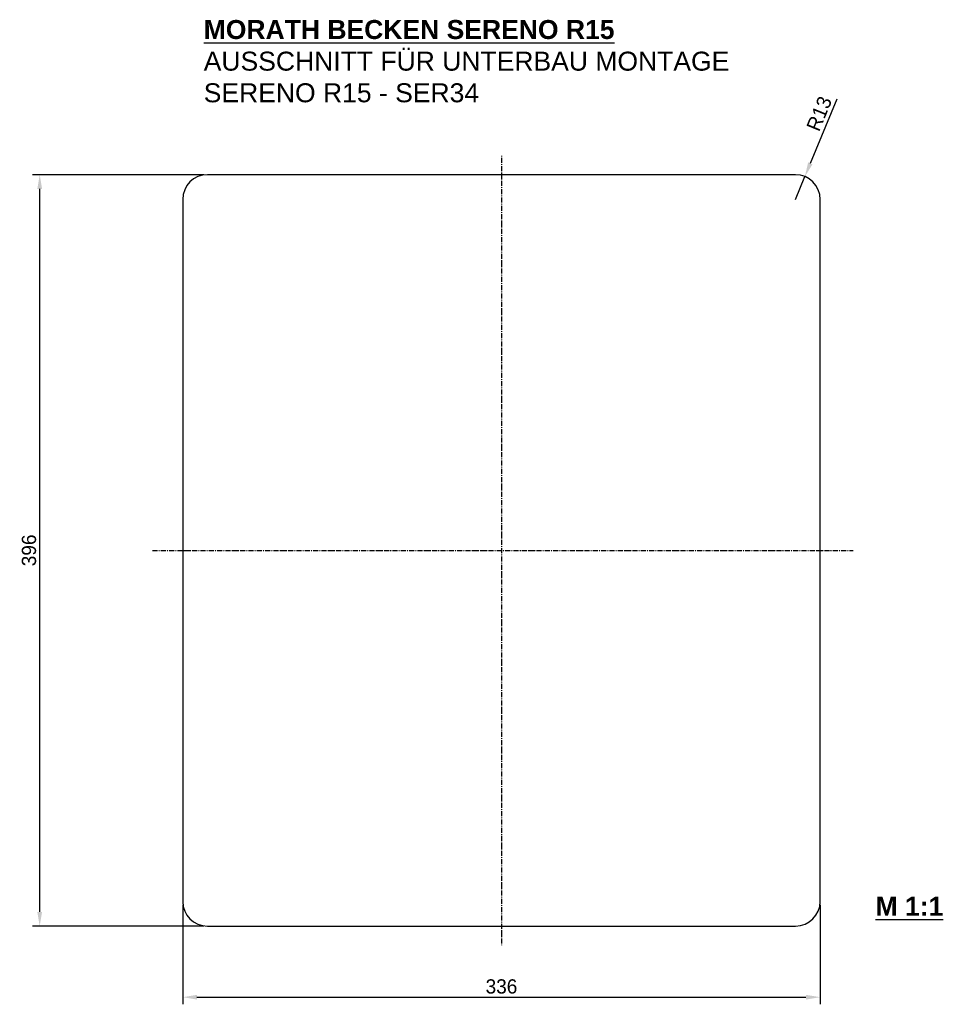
# Model space of a CAD drawing. Extents: x -254 to 230, y 63 to 581.
import ezdxf

# ---------------------------------------------------------------- set-up
doc = ezdxf.new("R2010")
doc.units = 0
doc.header["$MEASUREMENT"] = 0
doc.linetypes.add('STRICHPUNKT', pattern=[1, 0.5, -0.25, 0, -0.25])
doc.layers.get('0').update_dxf_attribs({"linetype": 'CONTINUOUS'})
doc.layers.get('DEFPOINTS').update_dxf_attribs({"linetype": 'CONTINUOUS'})
doc.layers.add('ACHSEN', color=4, linetype='STRICHPUNKT')
doc.dimstyles.new('ISO-25', dxfattribs={"dimtxt": 2.5, "dimasz": 2.5, "dimexe": 1.25, "dimexo": 0.625, "dimtad": 1, "dimdec": 4, "dimdsep": 46, "dimtxsty": 'Standard', "dimcen": 2.5, "dimadec": 0, "dimazin": 0, "dimtfac": 1, "dimtdec": 4, "dimtmove": 2, "dimatfit": 3, "dimfxl": 1, "dimtolj": 1, "dimarcsym": 0})

# ---------------------------------------------------------------- blocks, each defined once
blk = doc.blocks.new('*D27')
at = {"color": 0, "lineweight": -2, "transparency": 16777216}
for p, q in [((-168.52, 114.95), (-168.52, 62.6)), ((167.48, 114.95), (167.48, 62.6)), ((-161.02, 66.35), (159.98, 66.35))]:
    blk.add_line(p, q, dxfattribs=at)
at = {"color": 0, "transparency": 16777216}
for points in [[(-161.02, 67.6), (-161.02, 65.1), (-168.52, 66.35)], [(159.98, 67.6), (159.98, 65.1), (167.48, 66.35)]]:
    blk.add_solid(points, dxfattribs=at)
at = {"layer": 'DEFPOINTS', "color": 0, "transparency": 16777216}
for p in [(-168.52, 116.82), (167.48, 116.82), (167.48, 66.35)]:
    blk.add_point(p, dxfattribs=at)
at = {"color": 0, "transparency": 16777216, "insert": (-0.52, 71.97), "char_height": 7.5, "attachment_point": 5}
blk.add_mtext('\\A1;336', dxfattribs=at)
blk = doc.blocks.new('*D26')
at = {"color": 0, "lineweight": -2, "transparency": 16777216}
for p, q in [((-157.4, 499.82), (-247.67, 499.82)), ((-243.92, 111.32), (-243.92, 492.32)), ((-157.4, 103.82), (-247.67, 103.82))]:
    blk.add_line(p, q, dxfattribs=at)
at = {"color": 0, "transparency": 16777216}
for points in [[(-245.17, 492.32), (-242.67, 492.32), (-243.92, 499.82)], [(-245.17, 111.32), (-242.67, 111.32), (-243.92, 103.82)]]:
    blk.add_solid(points, dxfattribs=at)
at = {"layer": 'DEFPOINTS', "color": 0, "transparency": 16777216}
for p in [(-243.92, 499.82), (-155.52, 499.82), (-155.52, 103.82)]:
    blk.add_point(p, dxfattribs=at)
at = {"color": 0, "transparency": 16777216, "insert": (-249.55, 301.82), "char_height": 7.5, "attachment_point": 5, "rotation": 90}
blk.add_mtext('\\A1;396', dxfattribs=at)
blk = doc.blocks.new('*D28')
at = {"color": 0, "lineweight": -2, "transparency": 16777216}
for p, q in [((176.2, 539.65), (162.27, 505.78)), ((154.48, 486.82), (159.42, 498.84))]:
    blk.add_line(p, q, dxfattribs=at)
at = {"color": 0, "transparency": 16777216}
blk.add_solid([(161.12, 506.26), (163.43, 505.31), (159.42, 498.84)], dxfattribs=at)
at = {"layer": 'DEFPOINTS', "color": 0, "transparency": 16777216}
for p in [(159.42, 498.84), (154.48, 486.82)]:
    blk.add_point(p, dxfattribs=at)
at = {"color": 0, "transparency": 16777216, "insert": (166.96, 531.97), "char_height": 7.5, "attachment_point": 5, "rotation": 67.6536}
blk.add_mtext('\\A1;R13', dxfattribs=at)

msp = doc.modelspace()

# ---------------------------------------------------------------- linework, layer by layer
for p, q in [((154.47912, 499.82103), (-155.52088, 499.82103)), ((-168.52088, 486.82103), (-168.52088, 116.82103)), ((167.47912, 116.82103), (167.47912, 486.82103)), ((-155.52088, 103.82103), (154.47912, 103.82103))]:
    msp.add_line(p, q)
for centre, start, end in [((-155.52088, 486.82103), 90, 180), ((154.47912, 486.82103), 0, 90), ((-155.52088, 116.82103), 180, 270), ((154.47912, 116.82103), 270, 0)]:
    msp.add_arc(centre, 13, start, end)
at = {"layer": 'ACHSEN'}
for p, q in [((-0.52088, 509.82103), (-0.52088, 93.82103)), ((-184.50274, 301.82103), (184.80956, 301.82103))]:
    msp.add_line(p, q, dxfattribs=at)

# ---------------------------------------------------------------- texts
at = {"char_height": 10, "attachment_point": 1}
for s, insert in [('{\\fArial|b1|i0|c0|p34;\\LMORATH BECKEN SERENO R15\\fArial|b0|i0|c0|p34;\\l ^JAUSSCHNITT FÜR UNTERBAU MONTAGE\\PSERENO R15 - SER34}', (-157.46737, 581.31775)), ('{\\fArial|b1|i0|c0|p34;\\LM 1:1}', (196.66832, 119.27525))]:
    msp.add_mtext_dynamic_manual_height_columns(s, width=296.6204082, gutter_width=12.5, heights=[0], dxfattribs=dict(at, insert=insert))

# ---------------------------------------------------------------- dimensions: what is measured, and where the dimension line sits
dim = msp.add_radius_dim(center=(154.47912, 486.82103), mpoint=(159.42179, 498.84476), dimstyle='ISO-25', override={"dimscale": 3, "dimtmove": 0, "dimtzin": 0})
dim.commit()
dim.dimension.update_dxf_attribs({"geometry": '*D28', "text_midpoint": (172.15811, 529.82757), "dimtype": 164})
dim = msp.add_linear_dim(base=(-243.92367, 499.82103), p1=(-155.52088, 103.82103), p2=(-155.52088, 499.82103), angle=90, dimstyle='ISO-25', override={"dimscale": 3, "dimtmove": 0, "dimtzin": 0})
dim.commit()
dim.dimension.update_dxf_attribs({"geometry": '*D26', "text_midpoint": (-243.92367, 301.82103), "dimtype": 160})
dim = msp.add_linear_dim(base=(167.47912, 66.34516), p1=(-168.52088, 116.82103), p2=(167.47912, 116.82103), dimstyle='ISO-25', override={"dimscale": 3, "dimtmove": 0, "dimtzin": 0})
dim.commit()
dim.dimension.update_dxf_attribs({"geometry": '*D27', "text_midpoint": (-0.52088, 71.97016)})

doc.saveas('drawing.dxf')
